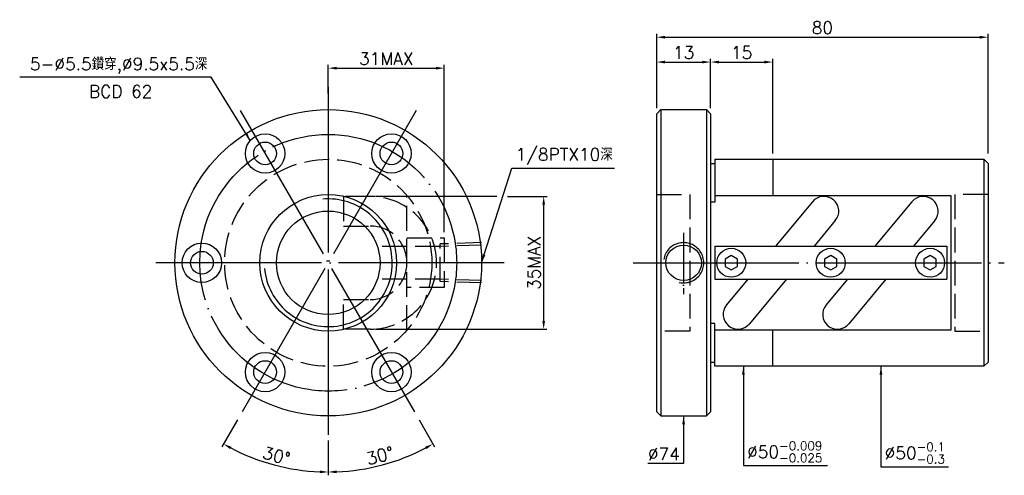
# Model space of a CAD drawing. Header units: millimetres. Extents: x -54 to 184, y 149 to 259.
import ezdxf
from ezdxf.enums import TextEntityAlignment as Align

# ---------------------------------------------------------------- set-up
doc = ezdxf.new("R2010")
doc.units = ezdxf.units.MM
doc.header["$LTSCALE"] = 2
for name, pattern in [('CENTER', [22, 20, -1, 0, -1]), ('DASHED', [4, 3, -1]), ('THIN', [200000, 200000, 0])]:
    doc.linetypes.add(name, pattern=pattern)
for name, color, linetype in [('DDVIEW', 7, 'Continuous'), ('NT', 7, 'Continuous'), ('NT-DIM', 2, 'Continuous'), ('SH', 7, 'Continuous'), ('SH-DIM', 2, 'Continuous')]:
    doc.layers.add(name, color=color, linetype=linetype)
doc.styles.add('SIMPLEX', font='simplex.shx', dxfattribs={"bigfont": 'chineset.shx'})
doc.dimstyles.new('ISO-25', dxfattribs={"dimtxt": 3, "dimasz": 2, "dimexe": 0.8, "dimexo": 1.37, "dimgap": 0.8, "dimtad": 1, "dimdec": 3, "dimdsep": 46, "dimtxsty": 'SIMPLEX', "dimcen": 1.5, "dimclrd": 2, "dimclre": 2, "dimclrt": 2, "dimazin": 2, "dimtfac": 1, "dimtdec": 3, "dimtmove": 0, "dimatfit": 3, "dimfxl": 0, "dimlwd": -1, "dimlwe": -1, "dimarcsym": 0})

# ---------------------------------------------------------------- blocks, each defined once
blk = doc.blocks.new('*D9')
at = {"layer": 'Defpoints', "color": 0}
for p in [(180, 254.5), (100, 236), (180, 225)]:
    blk.add_point(p, dxfattribs=at)
at = {"layer": 'NT-DIM', "color": 2}
for p, q in [((100, 237.37), (100, 255.3)), ((102, 254.5), (178, 254.5)), ((180, 226.37), (180, 255.3))]:
    blk.add_line(p, q, dxfattribs=at)
for points in [[(102, 254.83), (102, 254.17), (100, 254.5)], [(178, 254.83), (178, 254.17), (180, 254.5)]]:
    blk.add_solid(points, dxfattribs=at)
at = {"layer": 'NT-DIM', "color": 2, "insert": (140, 256.8), "char_height": 3, "attachment_point": 5, "style": 'SIMPLEX'}
blk.add_mtext('80', dxfattribs=at)
blk = doc.blocks.new('*D10')
at = {"layer": 'Defpoints', "color": 0}
for p in [(113, 248.5), (100, 236), (113, 236)]:
    blk.add_point(p, dxfattribs=at)
at = {"layer": 'NT-DIM', "color": 2}
for p, q in [((100, 237.37), (100, 249.3)), ((102, 248.5), (111, 248.5)), ((113, 237.37), (113, 249.3))]:
    blk.add_line(p, q, dxfattribs=at)
for points in [[(102, 248.83), (102, 248.17), (100, 248.5)], [(111, 248.83), (111, 248.17), (113, 248.5)]]:
    blk.add_solid(points, dxfattribs=at)
at = {"layer": 'NT-DIM', "color": 2, "insert": (106.5, 250.8), "char_height": 3, "attachment_point": 5, "style": 'SIMPLEX'}
blk.add_mtext('13', dxfattribs=at)
blk = doc.blocks.new('*D11')
at = {"layer": 'Defpoints', "color": 0}
for p in [(48.72, 247.02), (20.72, 239.5), (48.72, 206)]:
    blk.add_point(p, dxfattribs=at)
at = {"layer": 'NT-DIM', "color": 2}
for p, q in [((20.72, 240.87), (20.72, 247.82)), ((48.72, 207.37), (48.72, 247.82)), ((22.72, 247.02), (46.72, 247.02))]:
    blk.add_line(p, q, dxfattribs=at)
for points in [[(22.72, 247.36), (22.72, 246.69), (20.72, 247.02)], [(46.72, 247.36), (46.72, 246.69), (48.72, 247.02)]]:
    blk.add_solid(points, dxfattribs=at)
at = {"layer": 'NT-DIM', "color": 2, "insert": (34.72, 249.32), "char_height": 3, "attachment_point": 5, "style": 'SIMPLEX'}
blk.add_mtext('31MAX', dxfattribs=at)
blk = doc.blocks.new('*D12')
at = {"layer": 'Defpoints', "color": 0}
for p in [(30.84, 216.04), (72.72, 216.04), (30.84, 183.96)]:
    blk.add_point(p, dxfattribs=at)
at = {"layer": 'NT-DIM', "color": 2}
for p, q in [((72.72, 185.96), (72.72, 214.04)), ((32.21, 183.96), (73.52, 183.96))]:
    blk.add_line(p, q, dxfattribs=at)
for points in [[(72.39, 214.04), (73.06, 214.04), (72.72, 216.04)], [(72.39, 185.96), (73.06, 185.96), (72.72, 183.96)]]:
    blk.add_solid(points, dxfattribs=at)
at = {"layer": 'NT-DIM', "color": 2, "insert": (70.42, 200), "char_height": 3, "attachment_point": 5, "rotation": 90, "style": 'SIMPLEX'}
blk.add_mtext('35MAX', dxfattribs=at)
blk = doc.blocks.new('*D21')
at = {"layer": 'Defpoints', "color": 0}
for p in [(20.72, 242.5), (-0.53, 236.81), (41.97, 163.19), (20.72, 158.41), (29.5, 150.21)]:
    blk.add_point(p, dxfattribs=at)
at = {"layer": 'SH-DIM', "color": 2}
for p, q in [((42.66, 162.01), (46.4, 155.52)), ((20.72, 157.04), (20.72, 148.64))]:
    blk.add_line(p, q, dxfattribs=at)
blk.add_arc((20.72, 200), 50.56, 272.2666, 297.7334, dxfattribs=at)
for points in [[(44.09, 155.54), (44.41, 154.96), (46, 156.21)], [(22.73, 149.15), (22.71, 149.81), (20.72, 149.44)]]:
    blk.add_solid(points, dxfattribs=at)
at = {"layer": 'SH-DIM', "color": 2, "insert": (33.21, 153.38), "char_height": 3, "attachment_point": 5, "rotation": 15, "style": 'SIMPLEX'}
blk.add_mtext('30°', dxfattribs=at)
blk = doc.blocks.new('*D22')
at = {"layer": 'Defpoints', "color": 0}
for p in [(20.72, 200), (-0.53, 163.19), (20.72, 158.41), (3.43, 152.49)]:
    blk.add_point(p, dxfattribs=at)
at = {"layer": 'SH-DIM', "color": 2}
for p, q in [((-1.21, 162.01), (-4.96, 155.52)), ((20.72, 157.04), (20.72, 148.64))]:
    blk.add_line(p, q, dxfattribs=at)
blk.add_arc((20.72, 200), 50.56, 242.2666, 267.7334, dxfattribs=at)
for points in [[(-2.97, 154.96), (-2.65, 155.54), (-4.56, 156.21)], [(18.73, 149.81), (18.71, 149.15), (20.72, 149.44)]]:
    blk.add_solid(points, dxfattribs=at)
at = {"layer": 'SH-DIM', "color": 2, "insert": (8.23, 153.38), "char_height": 3, "attachment_point": 5, "rotation": 345, "style": 'SIMPLEX'}
blk.add_mtext('30°', dxfattribs=at)
blk = doc.blocks.new('*D23')
at = {"layer": 'Defpoints', "color": 0}
for p in [(128, 248.5), (113, 236), (128, 225)]:
    blk.add_point(p, dxfattribs=at)
at = {"layer": 'SH-DIM', "color": 2}
for p, q in [((113, 237.37), (113, 249.3)), ((115, 248.5), (126, 248.5)), ((128, 226.37), (128, 249.3))]:
    blk.add_line(p, q, dxfattribs=at)
for points in [[(115, 248.83), (115, 248.17), (113, 248.5)], [(126, 248.83), (126, 248.17), (128, 248.5)]]:
    blk.add_solid(points, dxfattribs=at)
at = {"layer": 'SH-DIM', "color": 2, "insert": (120.5, 250.8), "char_height": 3, "attachment_point": 5, "style": 'SIMPLEX'}
blk.add_mtext('15', dxfattribs=at)

msp = doc.modelspace()

# ---------------------------------------------------------------- linework, layer by layer
at = {"layer": 'DDVIEW', "color": 1, "linetype": 'DASHED'}
for p, q in [((39.7204, 183.7519), (39.7204, 216.2481)), ((39.7204, 206), (48.7204, 206)), ((48.7204, 206), (48.7204, 194)), ((48.7204, 194), (39.7204, 194))]:
    msp.add_line(p, q, dxfattribs=at)
at = {"layer": 'NT', "color": 3, "linetype": 'CENTER'}
for p, q in [((20.7204, 242.5), (20.7204, 158.413)), ((-0.5296, 236.8061), (41.9704, 163.1939)), ((41.9704, 236.8061), (-0.5296, 163.1939)), ((41.9704, 236.8061), (-0.5296, 163.1939)), ((-0.5296, 236.8061), (41.9704, 163.1939)), ((63.2204, 200), (-21.7796, 200))]:
    msp.add_line(p, q, dxfattribs=at)
at = {"layer": 'NT', "color": 7, "linetype": 'Continuous'}
for p, q in [((101, 237), (100, 236)), ((100, 164), (100, 236)), ((101, 237), (112, 237)), ((101, 237), (101, 163)), ((112, 237), (112, 163)), ((112, 237), (113, 236)), ((113, 236), (113, 164)), ((113, 224), (114, 224)), ((114, 225), (114, 214.6629)), ((114, 225), (179, 225)), ((128, 225), (128, 216.2481)), ((179, 225), (179, 175)), ((179, 225), (180, 224)), ((180, 224), (180, 176)), ((114, 214.6629), (113, 214.6629)), ((137.6123, 214.7539), (128.6701, 204)), ((161.6123, 214.7539), (152.6701, 204)), ((143.1177, 210.1761), (137.9821, 204)), ((167.1177, 210.1761), (161.9821, 204)), ((114, 204), (170, 204)), ((114, 204), (114, 196)), ((170, 204), (170, 196)), ((114, 196), (170, 196)), ((122.0179, 196), (116.8823, 189.8239)), ((131.3299, 196), (122.3877, 185.2461)), ((146.0179, 196), (140.8823, 189.8239)), ((155.3299, 196), (146.3877, 185.2461)), ((114, 185.3371), (113, 185.3371)), ((114, 175), (114, 185.3371)), ((128, 175), (128, 183.7519)), ((113, 176), (114, 176)), ((180, 176), (179, 175)), ((179, 175), (114, 175)), ((101, 163), (100, 164)), ((112, 163), (113, 164)), ((101, 163), (112, 163))]:
    msp.add_line(p, q, dxfattribs=at)
at = {"layer": 'NT', "color": 1, "linetype": 'DASHED'}
for p, q in [((100, 216.5), (108, 216.5)), ((108, 216.5), (108, 183.5)), ((180, 216.5), (172, 216.5)), ((172, 216.5), (172, 183.5)), ((108, 183.5), (100, 183.5)), ((172, 183.5), (180, 183.5))]:
    msp.add_line(p, q, dxfattribs=at)
for points in [[(30.8357, 216.0447), (24.4126, 216.0447), (24.4126, 208.8847), (30.8357, 208.8847)], [(30.8357, 183.9553), (24.4126, 183.9553), (24.4126, 191.1153), (30.8357, 191.1153)]]:
    msp.add_lwpolyline(points, dxfattribs=at)
at = {"layer": 'NT', "color": 7, "linetype": 'Continuous'}
msp.add_lwpolyline([(114, 216.2481), (171, 216.2481), (171, 183.7519), (114, 183.7519)], dxfattribs=at)
for points in [[(118, 201.7321), (116.5, 200.866), (116.5, 199.134), (118, 198.2679), (119.5, 199.134), (119.5, 200.866)], [(142, 201.7321), (140.5, 200.866), (140.5, 199.134), (142, 198.2679), (143.5, 199.134), (143.5, 200.866)], [(166, 201.7321), (164.5, 200.866), (164.5, 199.134), (166, 198.2679), (167.5, 199.134), (167.5, 200.866)]]:
    msp.add_lwpolyline(points, close=True, dxfattribs=at)
for centre, radius in [((20.7204, 200), 37), ((5.4704, 226.4138), 4.75), ((35.9704, 226.4138), 4.75), ((5.4704, 226.4138), 2.75), ((35.9704, 226.4138), 2.75), ((20.7204, 200), 16.5), ((20.7204, 200), 12.5), ((-9.7796, 200), 4.75), ((-9.7796, 200), 2.75), ((106.5, 200), 4.283), ((118, 200), 3.5), ((142, 200), 3.5), ((166, 200), 3.5), ((5.4704, 173.5862), 4.75), ((35.9704, 173.5862), 4.75), ((5.4704, 173.5862), 2.75), ((35.9704, 173.5862), 2.75)]:
    msp.add_circle(centre, radius, dxfattribs=at)
at = {"layer": 'NT', "color": 3, "linetype": 'CENTER'}
msp.add_circle((20.7204, 200), 31, dxfattribs=at)
at = {"layer": 'NT', "color": 1, "linetype": 'DASHED'}
msp.add_circle((20.7204, 200), 25, dxfattribs=at)
at = {"layer": 'NT', "color": 5, "linetype": 'THIN'}
for centre, radius, start, end in [((20.7204, 200), 15.434, 185, 95), ((106.5, 200), 4.864, 257.339513, 170.953591)]:
    msp.add_arc(centre, radius, start, end, dxfattribs=at)
at = {"layer": 'NT', "color": 1, "linetype": 'DASHED'}
for radius, start, end in [(16.0447, 0, 90), (8.8847, 0, 90), (16.0447, 270, 0), (8.8847, 270, 0)]:
    msp.add_arc((30.8357, 200), radius, start, end, dxfattribs=at)
at = {"layer": 'NT', "color": 7, "linetype": 'Continuous'}
for centre, start, end in [((140.365, 212.465), 320.255519, 140.255519), ((164.365, 212.465), 320.255519, 140.255519), ((119.635, 187.535), 140.255519, 320.255519), ((143.635, 187.535), 140.255519, 320.255519)]:
    msp.add_arc(centre, 3.58, start, end, dxfattribs=at)
at = {"layer": 'NT-DIM'}
for p, q in [((61.4102, 216.0447), (32.2057, 216.0447)), ((63.9933, 216.0447), (73.5241, 216.0447))]:
    msp.add_line(p, q, dxfattribs=at)
at = {"layer": 'SH', "color": 3, "linetype": 'CENTER', "ltscale": 0.3}
msp.add_line((106.5, 207.1973), (106.5, 192.3763), dxfattribs=at)
at = {"layer": 'SH', "color": 3, "linetype": 'CENTER'}
msp.add_line((94.3034, 200), (183.9093, 200), dxfattribs=at)
at = {"layer": 'SH-DIM', "color": 1, "linetype": 'DASHED'}
for p, q in [((57.7204, 204.864), (47.7252, 204.5516)), ((47.7252, 195.4484), (47.7252, 204.5516)), ((47.7252, 203.9706), (33.2252, 203.9706)), ((57.7204, 204.283), (47.7252, 203.9706)), ((47.7252, 196.0294), (33.2252, 196.0294)), ((57.7204, 195.717), (47.7252, 196.0294)), ((57.7204, 195.136), (47.7252, 195.4484))]:
    msp.add_line(p, q, dxfattribs=at)

# ---------------------------------------------------------------- texts
at = {"layer": 'NT-DIM', "style": 'SIMPLEX'}
msp.add_text('BCD 62', height=3, dxfattribs=at).set_placement((-29.3893, 242.8913), align=Align.TOP_CENTER)
at = {"layer": 'NT-DIM', "color": 2, "char_height": 3, "style": 'SIMPLEX'}
for s, insert, attachment_point in [('5-%%C5.5鑽穿,%%C9.5x5.5深', (-8.4779, 245.6313), 9), ('%%C74', (105.6, 152.3), 9), ('\\A1;%%c50{\\H0.7x;\\S-0.009^ -0.025;}', (121.8278, 151.7865), 7), ('\\A1;%%c50{\\H0.7x;\\S-0.1^ -0.3;}', (155.0292, 151.5055), 7)]:
    msp.add_mtext(s, dxfattribs=dict(at, insert=insert, attachment_point=attachment_point))
at = {"layer": 'SH-DIM', "color": 2, "insert": (65.9346, 223.675), "char_height": 3, "attachment_point": 7, "style": 'SIMPLEX'}
msp.add_mtext('1/8PTX10深', dxfattribs=at)

# ---------------------------------------------------------------- dimensions: what is measured, and where the dimension line sits
at = {"layer": 'NT-DIM'}
for base, p2, picture, middle in [((180, 254.5), (180, 225), '*D9', (140, 256.8)), ((113, 248.5), (113, 236), '*D10', (106.5, 250.8))]:
    dim = msp.add_linear_dim(base=base, p1=(100, 236), p2=p2, dimstyle='ISO-25', dxfattribs=at)
    dim.commit()
    dim.dimension.update_dxf_attribs({"geometry": picture, "text_midpoint": middle})
dim = msp.add_linear_dim(base=(48.7204, 247.023), p1=(20.7204, 239.5), p2=(48.7204, 206), text='31MAX', dimstyle='ISO-25', dxfattribs=at)
dim.commit()
dim.dimension.update_dxf_attribs({"geometry": '*D11', "text_midpoint": (34.7204, 249.323)})
dim = msp.add_linear_dim(base=(72.7241, 216.0447), p1=(30.8357, 183.9553), p2=(30.8357, 216.0447), angle=90, text='35MAX', dimstyle='ISO-25', override={"dimse2": 1}, dxfattribs=at)
dim.commit()
dim.dimension.update_dxf_attribs({"geometry": '*D12', "text_midpoint": (72.7241, 200), "dimtype": 160})
at = {"layer": 'SH-DIM'}
dim = msp.add_linear_dim(base=(128, 248.5), p1=(113, 236), p2=(128, 225), dimstyle='ISO-25', dxfattribs=at)
dim.commit()
dim.dimension.update_dxf_attribs({"geometry": '*D23', "text_midpoint": (120.5, 250.8)})
dim = msp.add_angular_dim_2l(base=(29.5, 150.2079), line1=((20.7204, 242.5), (20.7204, 158.413)), line2=((-0.5296, 236.8061), (41.9704, 163.1939)), dimstyle='ISO-25', dxfattribs=at)
dim.commit()
dim.dimension.update_dxf_attribs({"geometry": '*D21', "text_midpoint": (33.211, 153.3842)})
dim = msp.add_angular_dim_3p(base=(3.4278, 152.489), center=(20.7204, 200), p1=(20.7204, 158.413), p2=(-0.5296, 163.1939), dimstyle='ISO-25', override={"dimtmove": 1}, dxfattribs=at)
dim.commit()
dim.dimension.update_dxf_attribs({"geometry": '*D22', "text_midpoint": (8.2297, 153.3842)})

# ---------------------------------------------------------------- leaders
at = {"layer": 'NT-DIM', "annotation_type": 0, "has_hookline": 1}
for points, hookline_direction, text_width in [([(1.91, 229.5581), (-7.5779, 244.8313), (-7.6779, 244.8313)], 1, 45.2857), ([(120.9278, 175), (120.9278, 150.9865), (121.0278, 150.9865)], 0, 19.4286), ([(154.1292, 175), (154.1292, 150.7055), (154.2292, 150.7055)], 0, 15.4286), ([(106.5, 163), (106.5, 151.5), (106.4, 151.5)], 1, 7.7143)]:
    msp.add_leader(points, dimstyle='ISO-25', dxfattribs=dict(at, hookline_direction=hookline_direction, text_width=text_width))
at = {"layer": 'SH-DIM', "annotation_type": 0, "has_hookline": 1, "hookline_direction": 0, "text_width": 23.8571}
msp.add_leader([(57.7204, 200), (65.0346, 222.875), (65.1346, 222.875)], dimstyle='ISO-25', dxfattribs=at)

doc.saveas('drawing.dxf')
